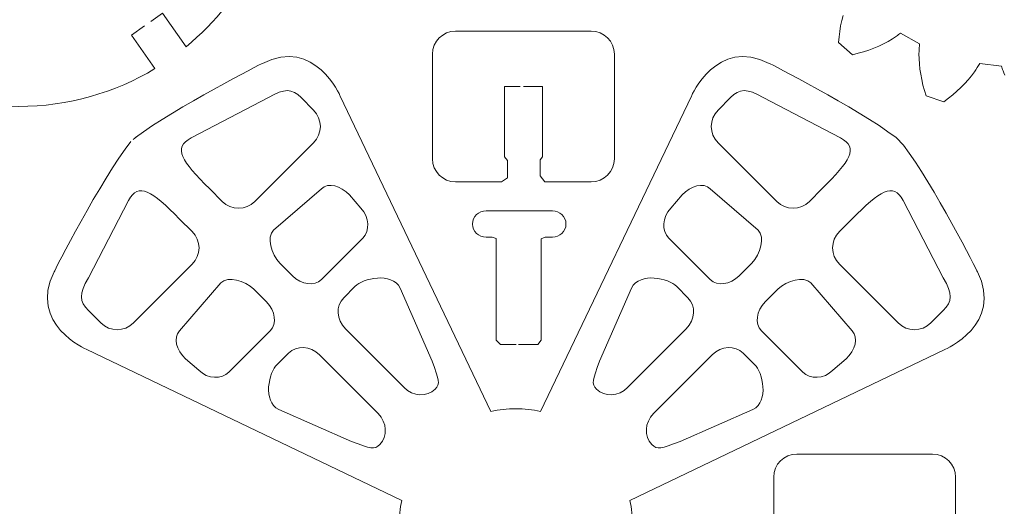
# Model space of a CAD drawing. Header units: centimetres. Extents: x -12.1 to 12.1, y -9.6 to 9.6.
# Tile 3 of 11: x -5.4 to 3.1, y 0.6 to 4.8. Entities that reach past the tile are written whole.
import ezdxf

# ---------------------------------------------------------------- set-up
doc = ezdxf.new("R2010")
doc.units = ezdxf.units.CM
doc.header["$MEASUREMENT"] = 0
doc.layers.add('layer 1', color=7, linetype='Continuous')

msp = doc.modelspace()

# ---------------------------------------------------------------- linework, layer by layer
at = {"layer": 'layer 1', "color": 250, "lineweight": 9}
for points, knots in [([(-3.94161, 4.54525), (-3.42571, 4.96655), (-3.09618, 5.60744), (-3.09618, 6.32544), (-3.09618, 6.32544), (-3.09618, 6.49848), (-3.11593, 6.66681), (-3.15219, 6.82892)], [0, 0, 0, 0, 0.3333333, 0.3333333, 0.3333333, 0.3333333, 1, 1, 1, 1]), ([(-4.24674, 4.76396), (-4.24674, 4.76396), (-4.14528, 4.83522), (-4.14528, 4.83522), (-4.14528, 4.83522), (-4.14528, 4.83522), (-3.94161, 4.54525), (-3.94161, 4.54525)], [0, 0, 0, 0, 0.3333333, 0.3333333, 0.3333333, 0.3333333, 1, 1, 1, 1]), ([(-4.21148, 4.35533), (-4.21148, 4.35533), (-4.41532, 4.64554), (-4.41532, 4.64554), (-4.41532, 4.64554), (-4.41532, 4.64554), (-4.30173, 4.72533), (-4.30173, 4.72533)], [0, 0, 0, 0, 0.3333333, 0.3333333, 0.3333333, 0.3333333, 1, 1, 1, 1]), ([(-2.60591, 4.11734), (-2.60591, 4.11734), (-2.82438, 4.62993), (-3.28035, 4.40113), (-3.28035, 4.40113), (-3.28035, 4.40113), (-4.03118, 4.02064), (-4.37857, 3.75903)], [0, 0, 0, 0, 0.3333333, 0.3333333, 0.3333333, 0.3333333, 1, 1, 1, 1]), ([(2.21001, 3.75909), (1.86259, 4.0207), (1.11187, 4.40113), (1.11187, 4.40113), (1.11187, 4.40113), (0.6559, 4.62993), (0.43743, 4.11734), (0.43743, 4.11734)], [0, 0, 0, 0, 0.3333333, 0.3333333, 0.3333333, 0.3333333, 1, 1, 1, 1]), ([(-6.62758, 4.38792), (-6.27106, 4.16038), (-5.84794, 4.02798), (-5.39364, 4.02798), (-5.39364, 4.02798), (-4.96125, 4.02798), (-4.55688, 4.14763), (-4.21148, 4.35533)], [0, 0, 0, 0, 0.3333333, 0.3333333, 0.3333333, 0.3333333, 1, 1, 1, 1]), ([(-1.60611, 3.37534), (-1.60611, 3.37534), (-1.20823, 3.37534), (-1.20823, 3.37534), (-1.20823, 3.37534), (-1.20823, 3.37534), (-1.15614, 3.41062), (-1.15614, 3.41062), (-1.15614, 3.41062), (-1.15614, 3.41062), (-1.15614, 3.56055), (-1.15614, 3.56055), (-1.15614, 3.56055), (-1.15614, 3.56055), (-1.18324, 3.59212), (-1.18324, 3.59212), (-1.18324, 3.59212), (-1.18324, 3.59212), (-1.18324, 4.20034), (-1.18324, 4.20034), (-1.18324, 4.20034), (-1.18324, 4.20034), (-1.0464, 4.20034), (-1.0464, 4.20034)], [0, 0, 0, 0, 0.1428571, 0.1428571, 0.1428571, 0.1428571, 0.2857143, 0.2857143, 0.2857143, 0.2857143, 0.4285714, 0.4285714, 0.4285714, 0.4285714, 0.5714286, 0.5714286, 0.5714286, 0.5714286, 0.7142857, 0.7142857, 0.7142857, 0.7142857, 1, 1, 1, 1]), ([(-1.01702, 4.20034), (-1.01702, 4.20034), (-0.85325, 4.20034), (-0.85325, 4.20034), (-0.85325, 4.20034), (-0.85325, 4.20034), (-0.85325, 3.59212), (-0.85325, 3.59212), (-0.85325, 3.59212), (-0.85325, 3.59212), (-0.87309, 3.56496), (-0.87309, 3.56496), (-0.87309, 3.56496), (-0.87309, 3.56496), (-0.87309, 3.42826), (-0.87309, 3.42826), (-0.87309, 3.42826), (-0.87309, 3.42826), (-0.83341, 3.37534), (-0.83341, 3.37534), (-0.83341, 3.37534), (-0.83341, 3.37534), (-0.43037, 3.37534), (-0.43037, 3.37534)], [0, 0, 0, 0, 0.1428571, 0.1428571, 0.1428571, 0.1428571, 0.2857143, 0.2857143, 0.2857143, 0.2857143, 0.4285714, 0.4285714, 0.4285714, 0.4285714, 0.5714286, 0.5714286, 0.5714286, 0.5714286, 0.7142857, 0.7142857, 0.7142857, 0.7142857, 1, 1, 1, 1]), ([(-4.42001, 3.72428), (-4.68168, 3.3918), (-5.08441, 2.59707), (-5.08441, 2.59707), (-5.08441, 2.59707), (-5.31321, 2.1411), (-4.80062, 1.92263), (-4.80062, 1.92263)], [0, 0, 0, 0, 0.3333333, 0.3333333, 0.3333333, 0.3333333, 1, 1, 1, 1]), ([(2.63214, 1.92263), (2.63214, 1.92263), (3.14473, 2.1411), (2.91593, 2.59707), (2.91593, 2.59707), (2.91593, 2.59707), (2.53645, 3.34591), (2.27487, 3.6939)], [0, 0, 0, 0, 0.3333333, 0.3333333, 0.3333333, 0.3333333, 1, 1, 1, 1]), ([(-1.34184, 3.12483), (-1.40697, 3.12483), (-1.45977, 3.0735), (-1.45977, 3.01018), (-1.45977, 3.01018), (-1.45977, 2.94686), (-1.40697, 2.89553), (-1.34184, 2.89553)], [0, 0, 0, 0, 0.3333333, 0.3333333, 0.3333333, 0.3333333, 1, 1, 1, 1]), ([(-0.76779, 2.89553), (-0.70265, 2.89553), (-0.64985, 2.94686), (-0.64985, 3.01018), (-0.64985, 3.01018), (-0.64985, 3.0735), (-0.70265, 3.12483), (-0.76779, 3.12483)], [0, 0, 0, 0, 0.3333333, 0.3333333, 0.3333333, 0.3333333, 1, 1, 1, 1]), ([(-1.34184, 2.89553), (-1.34184, 2.89553), (-1.28926, 2.89553), (-1.28926, 2.89553), (-1.28926, 2.89553), (-1.28926, 2.89553), (-1.25398, 2.88472), (-1.25398, 2.88472), (-1.25398, 2.88472), (-1.25398, 2.88472), (-1.25398, 2.00297), (-1.25398, 2.00297), (-1.25398, 2.00297), (-1.25398, 2.00297), (-1.21642, 1.96769), (-1.21642, 1.96769), (-1.21642, 1.96769), (-1.21642, 1.96769), (-1.08121, 1.96769), (-1.08121, 1.96769)], [0, 0, 0, 0, 0.1666667, 0.1666667, 0.1666667, 0.1666667, 0.3333333, 0.3333333, 0.3333333, 0.3333333, 0.5, 0.5, 0.5, 0.5, 0.6666667, 0.6666667, 0.6666667, 0.6666667, 1, 1, 1, 1]), ([(-1.0606, 1.96769), (-1.0606, 1.96769), (-0.89304, 1.96769), (-0.89304, 1.96769), (-0.89304, 1.96769), (-0.89304, 1.96769), (-0.86593, 2.00297), (-0.86593, 2.00297), (-0.86593, 2.00297), (-0.86593, 2.00297), (-0.86593, 2.88252), (-0.86593, 2.88252), (-0.86593, 2.88252), (-0.86593, 2.88252), (-0.83065, 2.89553), (-0.83065, 2.89553), (-0.83065, 2.89553), (-0.83065, 2.89553), (-0.76779, 2.89553), (-0.76779, 2.89553)], [0, 0, 0, 0, 0.1666667, 0.1666667, 0.1666667, 0.1666667, 0.3333333, 0.3333333, 0.3333333, 0.3333333, 0.5, 0.5, 0.5, 0.5, 0.6666667, 0.6666667, 0.6666667, 0.6666667, 1, 1, 1, 1]), ([(-1.80994, 1.8236), (-1.7489, 1.65508), (-1.73578, 1.62886), (-1.78449, 1.58015), (-1.78449, 1.58015), (-1.85455, 1.5101), (-1.97465, 1.51663), (-2.05276, 1.59473)], [0, 0, 0, 0, 0.3333333, 0.3333333, 0.3333333, 0.3333333, 1, 1, 1, 1]), ([(-0.11573, 1.59473), (-0.19384, 1.51663), (-0.31394, 1.5101), (-0.38399, 1.58015), (-0.38399, 1.58015), (-0.43271, 1.62886), (-0.41958, 1.65508), (-0.35854, 1.8236)], [0, 0, 0, 0, 0.3333333, 0.3333333, 0.3333333, 0.3333333, 1, 1, 1, 1]), ([(-0.86902, 1.38735), (-0.9384, 1.40239), (-1.01036, 1.41052), (-1.08424, 1.41052), (-1.08424, 1.41052), (-1.15813, 1.41052), (-1.23008, 1.40239), (-1.29947, 1.38735)], [0, 0, 0, 0, 0.3333333, 0.3333333, 0.3333333, 0.3333333, 1, 1, 1, 1]), ([(0.33839, 1.12666), (0.16987, 1.06562), (0.14366, 1.0525), (0.09495, 1.10121), (0.09495, 1.10121), (0.02489, 1.17126), (0.03142, 1.29137), (0.10953, 1.36947)], [0, 0, 0, 0, 0.3333333, 0.3333333, 0.3333333, 0.3333333, 1, 1, 1, 1]), ([(-2.07212, 0.61689), (-2.08757, 0.54663), (-2.09595, 0.47372), (-2.09595, 0.39881), (-2.09595, 0.39881), (-2.09595, 0.32529), (-2.08791, 0.25367), (-2.07301, 0.1846)], [0, 0, 0, 0, 0.3333333, 0.3333333, 0.3333333, 0.3333333, 1, 1, 1, 1]), ([(-0.09547, 0.1846), (-0.08058, 0.25367), (-0.07254, 0.32529), (-0.07254, 0.39881), (-0.07254, 0.39881), (-0.07254, 0.47372), (-0.08092, 0.54663), (-0.09636, 0.61689)], [0, 0, 0, 0, 0.3333333, 0.3333333, 0.3333333, 0.3333333, 1, 1, 1, 1])]:
    msp.add_open_spline(points, degree=3, knots=knots, dxfattribs=at)
for points in [[(1.7396, 4.77147), (1.7396, 4.77147), (1.75071, 4.8163), (1.75071, 4.8163)], [(1.72237, 4.6781), (1.72237, 4.6781), (1.73015, 4.72538), (1.73015, 4.72538)], [(1.73015, 4.72538), (1.73015, 4.72538), (1.7396, 4.77147), (1.7396, 4.77147)], [(-1.60611, 4.68062), (-1.71657, 4.68062), (-1.80612, 4.59108), (-1.80612, 4.48062)], [(-0.43037, 4.68062), (-0.43037, 4.68062), (-1.60611, 4.68062), (-1.60611, 4.68062)], [(-0.23037, 4.48062), (-0.23037, 4.59108), (-0.31992, 4.68062), (-0.43037, 4.68062)], [(1.71183, 4.58027), (1.71183, 4.58027), (1.71626, 4.62971), (1.71626, 4.62971)], [(1.71626, 4.62971), (1.71626, 4.62971), (1.72237, 4.6781), (1.72237, 4.6781)], [(2.17873, 4.6138), (2.17873, 4.6138), (2.14126, 4.59153), (2.14126, 4.59153)], [(2.19676, 4.6255), (2.19676, 4.6255), (2.17873, 4.6138), (2.17873, 4.6138)], [(2.21427, 4.63755), (2.21427, 4.63755), (2.19676, 4.6255), (2.19676, 4.6255)], [(2.22282, 4.64373), (2.22282, 4.64373), (2.21427, 4.63755), (2.21427, 4.63755)], [(2.23124, 4.64999), (2.23124, 4.64999), (2.22282, 4.64373), (2.22282, 4.64373)], [(2.23952, 4.65636), (2.23952, 4.65636), (2.23124, 4.64999), (2.23124, 4.64999)], [(2.24765, 4.66283), (2.24765, 4.66283), (2.23952, 4.65636), (2.23952, 4.65636)], [(2.4147, 4.56927), (2.4147, 4.56927), (2.24765, 4.66283), (2.24765, 4.66283)], [(1.83399, 4.47594), (1.83399, 4.47594), (1.71183, 4.58027), (1.71183, 4.58027)], [(2.01849, 4.53328), (2.01849, 4.53328), (1.97444, 4.51673), (1.97444, 4.51673)], [(2.06103, 4.55127), (2.06103, 4.55127), (2.01849, 4.53328), (2.01849, 4.53328)], [(2.10199, 4.57068), (2.10199, 4.57068), (2.06103, 4.55127), (2.06103, 4.55127)], [(2.14126, 4.59153), (2.14126, 4.59153), (2.10199, 4.57068), (2.10199, 4.57068)], [(2.40946, 4.50637), (2.40946, 4.50637), (2.4106, 4.5276), (2.4106, 4.5276)], [(2.4106, 4.5276), (2.4106, 4.5276), (2.41139, 4.53812), (2.41139, 4.53812)], [(2.41139, 4.53812), (2.41139, 4.53812), (2.41233, 4.54858), (2.41233, 4.54858)], [(2.41233, 4.54858), (2.41233, 4.54858), (2.41344, 4.55896), (2.41344, 4.55896)], [(2.41344, 4.55896), (2.41344, 4.55896), (2.4147, 4.56927), (2.4147, 4.56927)], [(-1.80612, 4.48062), (-1.80612, 4.48062), (-1.80612, 3.57534), (-1.80612, 3.57534)], [(-0.23037, 3.57534), (-0.23037, 3.57534), (-0.23037, 4.48062), (-0.23037, 4.48062)], [(1.88213, 4.48804), (1.88213, 4.48804), (1.83399, 4.47594), (1.83399, 4.47594)], [(1.92896, 4.50165), (1.92896, 4.50165), (1.88213, 4.48804), (1.88213, 4.48804)], [(1.97444, 4.51673), (1.97444, 4.51673), (1.92896, 4.50165), (1.92896, 4.50165)], [(2.40891, 4.4849), (2.40891, 4.4849), (2.40946, 4.50637), (2.40946, 4.50637)], [(2.4095, 4.4413), (2.4095, 4.4413), (2.40891, 4.4849), (2.40891, 4.4849)], [(2.41224, 4.39693), (2.41224, 4.39693), (2.4095, 4.4413), (2.4095, 4.4413)], [(2.41709, 4.35186), (2.41709, 4.35186), (2.41224, 4.39693), (2.41224, 4.39693)], [(2.42398, 4.30619), (2.42398, 4.30619), (2.41709, 4.35186), (2.41709, 4.35186)], [(2.91376, 4.36411), (2.91376, 4.36411), (2.9022, 4.34627), (2.9022, 4.34627)], [(2.91931, 4.37309), (2.91931, 4.37309), (2.91376, 4.36411), (2.91376, 4.36411)], [(2.92468, 4.3821), (2.92468, 4.3821), (2.91931, 4.37309), (2.91931, 4.37309)], [(2.92989, 4.39116), (2.92989, 4.39116), (2.92468, 4.3821), (2.92468, 4.3821)], [(2.93493, 4.40024), (2.93493, 4.40024), (2.92989, 4.39116), (2.92989, 4.39116)], [(3.12507, 4.37774), (3.12507, 4.37774), (2.93493, 4.40024), (2.93493, 4.40024)], [(3.12784, 4.36773), (3.12784, 4.36773), (3.12507, 4.37774), (3.12507, 4.37774)], [(3.1308, 4.35771), (3.1308, 4.35771), (3.12784, 4.36773), (3.12784, 4.36773)], [(3.13393, 4.34769), (3.13393, 4.34769), (3.1308, 4.35771), (3.1308, 4.35771)], [(2.43289, 4.25999), (2.43289, 4.25999), (2.42398, 4.30619), (2.42398, 4.30619)], [(2.86392, 4.29365), (2.86392, 4.29365), (2.83562, 4.25936), (2.83562, 4.25936)], [(2.89002, 4.32858), (2.89002, 4.32858), (2.86392, 4.29365), (2.86392, 4.29365)], [(2.9022, 4.34627), (2.9022, 4.34627), (2.89002, 4.32858), (2.89002, 4.32858)], [(3.13722, 4.33766), (3.13722, 4.33766), (3.13393, 4.34769), (3.13393, 4.34769)], [(3.1443, 4.31762), (3.1443, 4.31762), (3.13722, 4.33766), (3.13722, 4.33766)], [(3.15201, 4.29757), (3.15201, 4.29757), (3.1443, 4.31762), (3.1443, 4.31762)], [(-3.22836, 4.10493), (-3.08838, 4.18715), (-3.02362, 4.18303), (-2.94552, 4.10493)], [(0.77703, 4.10493), (0.85514, 4.18303), (0.9199, 4.18715), (1.05987, 4.10493)], [(2.44379, 4.21333), (2.44379, 4.21333), (2.43289, 4.25999), (2.43289, 4.25999)], [(2.45666, 4.16629), (2.45666, 4.16629), (2.44379, 4.21333), (2.44379, 4.21333)], [(2.77279, 4.19286), (2.77279, 4.19286), (2.73843, 4.16071), (2.73843, 4.16071)], [(2.80521, 4.22575), (2.80521, 4.22575), (2.77279, 4.19286), (2.77279, 4.19286)], [(2.83562, 4.25936), (2.83562, 4.25936), (2.80521, 4.22575), (2.80521, 4.22575)], [(-3.89702, 3.75685), (-3.89702, 3.75685), (-3.22836, 4.10493), (-3.22836, 4.10493)], [(-2.94552, 4.10493), (-2.94552, 4.10493), (-2.83651, 3.99592), (-2.83651, 3.99592)], [(-1.29947, 1.38735), (-1.29947, 1.38735), (-2.60591, 4.11734), (-2.60591, 4.11734)], [(0.43743, 4.11734), (0.43743, 4.11734), (-0.86902, 1.38735), (-0.86902, 1.38735)], [(0.66802, 3.99592), (0.66802, 3.99592), (0.77703, 4.10493), (0.77703, 4.10493)], [(1.05987, 4.10493), (1.05987, 4.10493), (1.72854, 3.75685), (1.72854, 3.75685)], [(2.4715, 4.11892), (2.4715, 4.11892), (2.45666, 4.16629), (2.45666, 4.16629)], [(2.62428, 4.06928), (2.62428, 4.06928), (2.4715, 4.11892), (2.4715, 4.11892)], [(2.66412, 4.09888), (2.66412, 4.09888), (2.62428, 4.06928), (2.62428, 4.06928)], [(2.70219, 4.12938), (2.70219, 4.12938), (2.66412, 4.09888), (2.66412, 4.09888)], [(2.73843, 4.16071), (2.73843, 4.16071), (2.70219, 4.12938), (2.70219, 4.12938)], [(-2.83651, 3.99592), (-2.7584, 3.91781), (-2.7584, 3.79118), (-2.83651, 3.71308)], [(0.66802, 3.71308), (0.58992, 3.79118), (0.58992, 3.91781), (0.66802, 3.99592)], [(-4.40081, 3.74262), (-4.40081, 3.74262), (-4.37061, 3.76497), (-4.37061, 3.76497)], [(-3.73673, 3.31371), (-3.98024, 3.55722), (-4.05917, 3.66954), (-3.89702, 3.75685)], [(1.72854, 3.75685), (1.89068, 3.66954), (1.81175, 3.55722), (1.56825, 3.31371)], [(2.27487, 3.6939), (2.27487, 3.6939), (2.21001, 3.75909), (2.21001, 3.75909)], [(-2.83651, 3.71308), (-2.83651, 3.71308), (-3.34488, 3.2047), (-3.34488, 3.2047)], [(1.17639, 3.2047), (1.17639, 3.2047), (0.66802, 3.71308), (0.66802, 3.71308)], [(-1.80612, 3.57534), (-1.80612, 3.46489), (-1.71657, 3.37534), (-1.60611, 3.37534)], [(-0.43037, 3.37534), (-0.31992, 3.37534), (-0.23037, 3.46489), (-0.23037, 3.57534)], [(-4.44013, 3.21374), (-4.35282, 3.37588), (-4.2405, 3.29696), (-3.997, 3.05345)], [(-2.76828, 3.31405), (-2.70795, 3.37438), (-2.60314, 3.34021), (-2.52504, 3.2621)], [(0.35655, 3.2621), (0.43466, 3.34021), (0.53946, 3.37438), (0.59979, 3.31405)], [(1.82851, 3.05345), (2.07201, 3.29696), (2.18434, 3.37588), (2.27164, 3.21374)], [(-3.62772, 3.2047), (-3.62772, 3.2047), (-3.73673, 3.31371), (-3.73673, 3.31371)], [(-3.18401, 2.95652), (-3.18401, 2.95652), (-2.76828, 3.31405), (-2.76828, 3.31405)], [(-2.52504, 3.2621), (-2.52504, 3.2621), (-2.42734, 3.14777), (-2.42734, 3.14777)], [(0.25885, 3.14777), (0.25885, 3.14777), (0.35655, 3.2621), (0.35655, 3.2621)], [(0.59979, 3.31405), (0.59979, 3.31405), (1.01552, 2.95652), (1.01552, 2.95652)], [(1.56825, 3.31371), (1.56825, 3.31371), (1.45923, 3.2047), (1.45923, 3.2047)], [(-4.78821, 2.54508), (-4.78821, 2.54508), (-4.44013, 3.21374), (-4.44013, 3.21374)], [(-3.34488, 3.2047), (-3.42298, 3.1266), (-3.54962, 3.1266), (-3.62772, 3.2047)], [(1.45923, 3.2047), (1.38113, 3.1266), (1.2545, 3.1266), (1.17639, 3.2047)], [(2.27164, 3.21374), (2.27164, 3.21374), (2.61972, 2.54508), (2.61972, 2.54508)], [(-2.42734, 3.14777), (-2.34923, 3.06967), (-2.34933, 2.94929), (-2.40966, 2.88896)], [(-0.76779, 3.12483), (-0.76779, 3.12483), (-1.34184, 3.12483), (-1.34184, 3.12483)], [(0.24117, 2.88896), (0.18085, 2.94929), (0.18075, 3.06967), (0.25885, 3.14777)], [(-3.997, 3.05345), (-3.997, 3.05345), (-3.88798, 2.94444), (-3.88798, 2.94444)], [(1.7195, 2.94444), (1.7195, 2.94444), (1.82851, 3.05345), (1.82851, 3.05345)], [(-3.88798, 2.94444), (-3.80988, 2.86633), (-3.80988, 2.7397), (-3.88799, 2.6616)], [(-3.12875, 2.67073), (-3.20686, 2.74883), (-3.24433, 2.8962), (-3.18401, 2.95652)], [(1.01552, 2.95652), (1.07585, 2.8962), (1.03837, 2.74883), (0.96027, 2.67073)], [(1.7195, 2.6616), (1.6414, 2.7397), (1.64139, 2.86633), (1.7195, 2.94444)], [(-2.40966, 2.88896), (-2.40966, 2.88896), (-2.76909, 2.52953), (-2.76909, 2.52953)], [(0.6006, 2.52953), (0.6006, 2.52953), (0.24117, 2.88896), (0.24117, 2.88896)], [(-3.88799, 2.6616), (-3.88799, 2.6616), (-4.39636, 2.15322), (-4.39636, 2.15322)], [(-3.01974, 2.56172), (-3.01974, 2.56172), (-3.12875, 2.67073), (-3.12875, 2.67073)], [(0.96027, 2.67073), (0.96027, 2.67073), (0.85126, 2.56172), (0.85126, 2.56172)], [(2.22787, 2.15322), (2.22787, 2.15322), (1.7195, 2.6616), (1.7195, 2.6616)], [(-3.6398, 2.50073), (-3.57948, 2.56105), (-3.43212, 2.52358), (-3.35401, 2.44547)], [(-2.76909, 2.52953), (-2.82942, 2.4692), (-2.94164, 2.48361), (-3.01974, 2.56172)], [(-2.47794, 2.46914), (-2.40789, 2.53919), (-2.16049, 2.59974), (-2.08626, 2.45446)], [(-0.08222, 2.45446), (-0.008, 2.59974), (0.2394, 2.53919), (0.30945, 2.46914)], [(0.85126, 2.56172), (0.77315, 2.48361), (0.66093, 2.4692), (0.6006, 2.52953)], [(1.18553, 2.44547), (1.26363, 2.52358), (1.41099, 2.56105), (1.47132, 2.50073)], [(-4.78821, 2.26223), (-4.86631, 2.34034), (-4.87043, 2.4051), (-4.78821, 2.54508)], [(-3.99733, 2.08499), (-3.99733, 2.08499), (-3.6398, 2.50073), (-3.6398, 2.50073)], [(1.47132, 2.50073), (1.47132, 2.50073), (1.82884, 2.08499), (1.82884, 2.08499)], [(2.61972, 2.54508), (2.70195, 2.4051), (2.69783, 2.34034), (2.61972, 2.26223)], [(-3.35401, 2.44547), (-3.35401, 2.44547), (-3.245, 2.33646), (-3.245, 2.33646)], [(-2.57571, 2.37137), (-2.57571, 2.37137), (-2.47794, 2.46914), (-2.47794, 2.46914)], [(-2.08626, 2.45446), (-2.08626, 2.45446), (-1.80994, 1.8236), (-1.80994, 1.8236)], [(-0.35854, 1.8236), (-0.35854, 1.8236), (-0.08222, 2.45446), (-0.08222, 2.45446)], [(0.30945, 2.46914), (0.30945, 2.46914), (0.40722, 2.37137), (0.40722, 2.37137)], [(1.07651, 2.33646), (1.07651, 2.33646), (1.18553, 2.44547), (1.18553, 2.44547)], [(-3.245, 2.33646), (-3.16689, 2.25836), (-3.15248, 2.14613), (-3.21281, 2.08581)], [(-2.56113, 2.10311), (-2.63924, 2.18121), (-2.64576, 2.30131), (-2.57571, 2.37137)], [(0.40722, 2.37137), (0.47728, 2.30131), (0.47075, 2.18121), (0.39264, 2.10311)], [(1.04433, 2.08581), (0.984, 2.14613), (0.99841, 2.25836), (1.07651, 2.33646)], [(-4.6792, 2.15322), (-4.6792, 2.15322), (-4.78821, 2.26223), (-4.78821, 2.26223)], [(2.61972, 2.26223), (2.61972, 2.26223), (2.51071, 2.15322), (2.51071, 2.15322)], [(-4.39636, 2.15322), (-4.47446, 2.07512), (-4.60109, 2.07512), (-4.6792, 2.15322)], [(2.51071, 2.15322), (2.43261, 2.07512), (2.30598, 2.07512), (2.22787, 2.15322)], [(-3.94538, 1.84176), (-4.02349, 1.91986), (-4.05766, 2.02467), (-3.99733, 2.08499)], [(-3.21281, 2.08581), (-3.21281, 2.08581), (-3.57224, 1.72638), (-3.57224, 1.72638)], [(-2.05276, 1.59473), (-2.05276, 1.59473), (-2.56113, 2.10311), (-2.56113, 2.10311)], [(0.39264, 2.10311), (0.39264, 2.10311), (-0.11573, 1.59473), (-0.11573, 1.59473)], [(1.40375, 1.72638), (1.40375, 1.72638), (1.04433, 2.08581), (1.04433, 2.08581)], [(1.82884, 2.08499), (1.88917, 2.02467), (1.855, 1.91986), (1.7769, 1.84176)], [(-3.05465, 1.89243), (-2.9846, 1.96248), (-2.86449, 1.95595), (-2.78639, 1.87785)], [(0.6179, 1.87785), (0.69601, 1.95595), (0.81611, 1.96248), (0.88616, 1.89243)], [(-4.80062, 1.92263), (-4.80062, 1.92263), (-2.07212, 0.61689), (-2.07212, 0.61689)], [(-3.15242, 1.79465), (-3.15242, 1.79465), (-3.05465, 1.89243), (-3.05465, 1.89243)], [(-2.78639, 1.87785), (-2.78639, 1.87785), (-2.27801, 1.36947), (-2.27801, 1.36947)], [(-0.09636, 0.61689), (-0.09636, 0.61689), (2.63214, 1.92263), (2.63214, 1.92263)], [(0.10953, 1.36947), (0.10953, 1.36947), (0.6179, 1.87785), (0.6179, 1.87785)], [(0.88616, 1.89243), (0.88616, 1.89243), (0.98394, 1.79465), (0.98394, 1.79465)], [(-3.83105, 1.74406), (-3.83105, 1.74406), (-3.94538, 1.84176), (-3.94538, 1.84176)], [(-3.13774, 1.40298), (-3.28302, 1.47721), (-3.22247, 1.7246), (-3.15242, 1.79465)], [(0.98394, 1.79465), (1.05399, 1.7246), (1.11454, 1.47721), (0.96926, 1.40298)], [(1.7769, 1.84176), (1.7769, 1.84176), (1.66257, 1.74406), (1.66257, 1.74406)], [(-3.57224, 1.72638), (-3.63257, 1.66605), (-3.75295, 1.66595), (-3.83105, 1.74406)], [(1.66257, 1.74406), (1.58446, 1.66595), (1.46408, 1.66605), (1.40375, 1.72638)], [(-2.50688, 1.12666), (-2.50688, 1.12666), (-3.13774, 1.40298), (-3.13774, 1.40298)], [(-2.27801, 1.36947), (-2.19991, 1.29137), (-2.19338, 1.17126), (-2.26343, 1.10121)], [(0.96926, 1.40298), (0.96926, 1.40298), (0.33839, 1.12666), (0.33839, 1.12666)], [(-2.26343, 1.10121), (-2.31215, 1.0525), (-2.33836, 1.06562), (-2.50688, 1.12666)], [(1.35017, 1.01779), (1.23971, 1.01779), (1.15017, 0.92824), (1.15017, 0.81779)], [(2.52591, 1.01779), (2.52591, 1.01779), (1.35017, 1.01779), (1.35017, 1.01779)], [(2.72591, 0.81779), (2.72591, 0.92824), (2.63636, 1.01779), (2.52591, 1.01779)], [(1.15017, 0.81779), (1.15017, 0.81779), (1.15017, -0.08749), (1.15017, -0.08749)], [(2.72591, -0.08749), (2.72591, -0.08749), (2.72591, 0.81779), (2.72591, 0.81779)]]:
    msp.add_open_spline(points, degree=3, dxfattribs=at)

doc.saveas('drawing.dxf')
